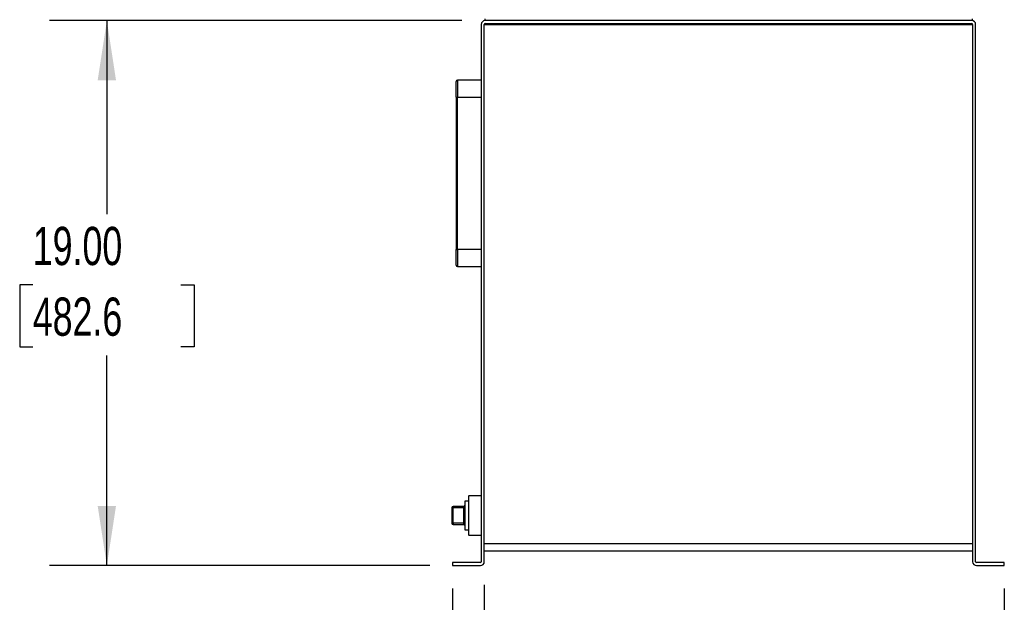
# Model space of a CAD drawing. Header units: inches. Extents: x 4 to 172, y 4 to 132.
# Tile 25 of 41: x 74 to 108, y 60 to 81. Entities that reach past the tile are written whole.
import ezdxf

# ---------------------------------------------------------------- set-up
doc = ezdxf.new("R2010")
doc.units = ezdxf.units.IN
doc.header["$LTSCALE"] = 16
doc.header["$MEASUREMENT"] = 0
doc.layers.add('DIMENSIONS', color=140, linetype='Continuous', lineweight=25)
doc.styles.add('SLDTEXTSTYLE0', font='TXT', dxfattribs={"width": 0.7})
doc.dimstyles.new('SLDDIMSTYLE0', dxfattribs={"dimtxt": 1.359375, "dimasz": 2.08, "dimexe": 0, "dimexo": 0.0625, "dimgap": 0.339844, "dimtad": 0, "dimtih": 1, "dimtoh": 1, "dimrnd": 1e-09, "dimzin": 4, "dimdsep": 46, "dimtxsty": 'SLDTEXTSTYLE0', "dimsah": 1, "dimcen": 0.09, "dimadec": 0, "dimazin": 1, "dimtfac": 1, "dimtmove": 0, "dimatfit": 0, "dimfxl": 0, "dimfrac": 2, "dimtolj": 1, "dimtzin": 12, "dimarcsym": 0})
doc.dimstyles.new('SLDDIMSTYLE1', dxfattribs={"dimtxt": 1.359375, "dimasz": 2.08, "dimexe": 0, "dimexo": 0.0625, "dimgap": 0.339844, "dimtad": 0, "dimtih": 1, "dimtoh": 1, "dimrnd": 1e-09, "dimzin": 12, "dimdsep": 46, "dimtxsty": 'SLDTEXTSTYLE0', "dimsah": 1, "dimcen": 0.09, "dimadec": 0, "dimazin": 3, "dimtfac": 1, "dimtofl": 0, "dimtmove": 0, "dimatfit": 3, "dimfxl": 0, "dimfrac": 2, "dimtolj": 1, "dimtzin": 12, "dimarcsym": 0})
doc.dimstyles.new('SLDDIMSTYLE2', dxfattribs={"dimtxt": 1.359375, "dimasz": 2.08, "dimexe": 0, "dimexo": 0.0625, "dimgap": 0.339844, "dimtad": 0, "dimtih": 1, "dimtoh": 1, "dimrnd": 1e-09, "dimzin": 4, "dimdsep": 46, "dimtxsty": 'SLDTEXTSTYLE0', "dimsah": 1, "dimcen": 0.09, "dimadec": 0, "dimazin": 1, "dimtfac": 1, "dimtofl": 0, "dimtmove": 0, "dimatfit": 3, "dimfxl": 0, "dimfrac": 2, "dimtolj": 1, "dimtzin": 12, "dimarcsym": 0})

# ---------------------------------------------------------------- blocks, each defined once
blk = doc.blocks.new('_D_2')
at = {"layer": 'DIMENSIONS'}
for p, q in [((89.884, 60.881), (89.884, 54.272)), ((88.78, 60.747), (88.78, 54.272)), ((77.893, 56.272), (77.437, 56.272)), ((77.437, 56.272), (77.437, 54.111)), ((81.933, 56.272), (82.389, 56.272)), ((82.389, 56.272), (82.389, 54.111)), ((88.78, 56.272), (83.775, 56.272)), ((89.884, 56.272), (93.884, 56.272)), ((77.437, 54.111), (77.893, 54.111)), ((82.389, 54.111), (81.933, 54.111))]:
    blk.add_line(p, q, dxfattribs=at)
for points in [[(88.78, 56.272), (86.7, 56.592), (86.7, 55.952)], [(89.884, 56.272), (91.964, 55.952), (91.964, 56.592)]]:
    blk.add_solid(points, dxfattribs=at)
at = {"layer": 'DIMENSIONS', "char_height": 1.3333, "attachment_point": 1, "style": 'SLDTEXTSTYLE0'}
for s, insert in [('1.10', (77.893, 58.295)), ('28.1', (77.893, 55.83))]:
    blk.add_mtext(s, dxfattribs=dict(at, insert=insert))
blk = doc.blocks.new('_D_3')
at = {"layer": 'DIMENSIONS'}
for p, q in [((88.78, 60.747), (88.78, 46.887)), ((108.03, 60.747), (108.03, 46.887)), ((88.78, 48.887), (94.754, 48.887)), ((96.596, 48.887), (96.14, 48.887)), ((96.14, 48.887), (96.14, 46.726)), ((101.766, 48.887), (102.223, 48.887)), ((102.223, 48.887), (102.223, 46.726)), ((108.03, 48.887), (103.609, 48.887)), ((96.14, 46.726), (96.596, 46.726)), ((102.223, 46.726), (101.766, 46.726))]:
    blk.add_line(p, q, dxfattribs=at)
for points in [[(88.78, 48.887), (90.86, 48.567), (90.86, 49.207)], [(108.03, 48.887), (105.95, 49.207), (105.95, 48.567)]]:
    blk.add_solid(points, dxfattribs=at)
at = {"layer": 'DIMENSIONS', "char_height": 1.3333, "attachment_point": 1, "style": 'SLDTEXTSTYLE0'}
for s, insert in [('19.25', (96.596, 50.91)), ('489.0', (96.596, 48.445))]:
    blk.add_mtext(s, dxfattribs=dict(at, insert=insert))
blk = doc.blocks.new('_D_4')
at = {"layer": 'DIMENSIONS'}
for p, q in [((89.105, 80.547), (74.714, 80.547)), ((76.714, 80.547), (76.714, 73.798)), ((74.129, 71.333), (73.673, 71.333)), ((73.673, 71.333), (73.673, 69.173)), ((79.299, 71.333), (79.756, 71.333)), ((79.756, 71.333), (79.756, 69.173)), ((73.673, 69.173), (74.129, 69.173)), ((79.756, 69.173), (79.299, 69.173)), ((76.714, 61.547), (76.714, 68.869)), ((87.98, 61.547), (74.714, 61.547))]:
    blk.add_line(p, q, dxfattribs=at)
for points in [[(76.714, 80.547), (76.394, 78.467), (77.034, 78.467)], [(76.714, 61.547), (77.034, 63.627), (76.394, 63.627)]]:
    blk.add_solid(points, dxfattribs=at)
at = {"layer": 'DIMENSIONS', "char_height": 1.3333, "attachment_point": 1, "style": 'SLDTEXTSTYLE0'}
for s, insert in [('19.00', (74.129, 73.356)), ('482.6', (74.129, 70.892))]:
    blk.add_mtext(s, dxfattribs=dict(at, insert=insert))

msp = doc.modelspace()

# ---------------------------------------------------------------- linework, layer by layer
for p, q in [((89.78, 80.412), (89.78, 61.681)), ((89.884, 61.681), (89.884, 80.412)), ((89.884, 80.412), (106.925, 80.412)), ((89.905, 80.609), (89.905, 80.547)), ((106.895, 80.547), (89.914, 80.547)), ((89.914, 80.442), (106.895, 80.442)), ((90.498, 80.442), (90.498, 80.412)), ((90.811, 80.412), (90.811, 80.442)), ((91.181, 80.442), (91.181, 80.412)), ((91.371, 80.412), (91.371, 80.442)), ((91.758, 80.442), (91.758, 80.412)), ((91.873, 80.442), (91.873, 80.412)), ((92.186, 80.412), (92.186, 80.442)), ((93.343, 80.442), (93.343, 80.412)), ((93.533, 80.412), (93.533, 80.442)), ((93.678, 80.412), (93.678, 80.442)), ((94.064, 80.442), (94.064, 80.412)), ((94.254, 80.412), (94.254, 80.442)), ((95.491, 80.442), (95.491, 80.412)), ((97.069, 80.412), (97.069, 80.442)), ((97.156, 80.442), (97.156, 80.412)), ((97.656, 80.412), (97.656, 80.442)), ((98.248, 80.442), (98.248, 80.412)), ((98.561, 80.412), (98.561, 80.442)), ((103.623, 80.442), (103.623, 80.412)), ((103.936, 80.412), (103.936, 80.442)), ((104.404, 80.442), (104.404, 80.412)), ((104.904, 80.412), (104.904, 80.442)), ((104.936, 80.412), (104.936, 80.442)), ((105.998, 80.442), (105.998, 80.412)), ((106.311, 80.412), (106.311, 80.442)), ((106.905, 80.609), (106.905, 80.547)), ((106.925, 80.412), (106.925, 61.681)), ((107.03, 61.681), (107.03, 80.412)), ((88.955, 78.472), (88.955, 77.872)), ((89.78, 78.472), (88.955, 78.472)), ((88.905, 77.872), (88.955, 77.872)), ((88.905, 77.872), (88.905, 72.572)), ((88.955, 77.872), (89.78, 77.872)), ((88.955, 72.572), (88.955, 77.872)), ((88.905, 72.572), (88.955, 72.572)), ((88.955, 72.572), (88.955, 71.972)), ((89.78, 72.572), (88.955, 72.572)), ((88.955, 71.972), (89.78, 71.972)), ((89.35, 63.983), (89.33, 63.963)), ((89.35, 63.983), (89.33, 63.963)), ((89.33, 63.963), (89.33, 62.63)), ((89.78, 63.983), (89.35, 63.983)), ((89.78, 63.983), (89.35, 63.983)), ((89.35, 62.61), (89.35, 63.983)), ((88.755, 63.569), (88.755, 63.024)), ((88.795, 63.569), (88.755, 63.569)), ((89.165, 63.609), (88.795, 63.609)), ((88.795, 63.609), (88.795, 63.569)), ((88.795, 63.024), (88.795, 63.569)), ((88.795, 63.569), (89.165, 63.569)), ((89.165, 63.569), (89.165, 63.609)), ((89.165, 63.569), (89.205, 63.569)), ((89.165, 63.024), (89.165, 63.569)), ((89.33, 63.797), (89.205, 63.797)), ((89.205, 63.797), (89.205, 62.797)), ((88.755, 63.024), (88.795, 63.024)), ((89.165, 63.024), (88.795, 63.024)), ((88.795, 63.024), (88.795, 62.984)), ((88.795, 62.984), (89.165, 62.984)), ((89.205, 63.024), (89.165, 63.024)), ((89.165, 62.984), (89.165, 63.024)), ((89.205, 62.797), (89.33, 62.797)), ((89.33, 62.63), (89.35, 62.61)), ((89.33, 62.63), (89.35, 62.61)), ((89.35, 62.61), (89.78, 62.61)), ((89.35, 62.61), (89.78, 62.61)), ((106.925, 62.307), (89.884, 62.307)), ((89.884, 62.057), (106.925, 62.057)), ((88.78, 61.651), (88.78, 61.547)), ((89.75, 61.651), (88.78, 61.651)), ((88.78, 61.547), (89.75, 61.547)), ((108.03, 61.651), (107.06, 61.651)), ((107.06, 61.547), (108.03, 61.547)), ((108.03, 61.547), (108.03, 61.651))]:
    msp.add_line(p, q)
at = {"flags": 128}
for points in [[(92.3, 80.442), (92.296, 80.434), (92.287, 80.412)], [(93.199, 80.412), (93.189, 80.434), (93.186, 80.442)]]:
    msp.add_lwpolyline(points, dxfattribs=at)
for centre, radius, start, end in [((89.914, 80.412), 0.135, 90, 180), ((89.914, 80.412), 0.03, 90, 180), ((106.895, 80.412), 0.135, 360, 90), ((106.895, 80.412), 0.03, 360, 90), ((88.955, 78.422), 0.05, 90, 180), ((88.955, 72.022), 0.05, 180, 270), ((88.795, 63.569), 0.04, 90, 180), ((89.165, 63.649), 0.04, 270, 0), ((88.795, 63.024), 0.04, 180, 270), ((89.165, 62.944), 0.04, 0, 90), ((89.75, 61.681), 0.135, 270, 0), ((89.75, 61.681), 0.03, 270, 0), ((107.06, 61.681), 0.135, 180, 270), ((107.06, 61.681), 0.03, 180, 270)]:
    msp.add_arc(centre, radius, start, end)
for points in [[(88.905, 77.872), (88.905, 78.018), (88.905, 78.157), (88.905, 78.364), (88.905, 78.422), (88.905, 78.422)], [(88.905, 72.022), (88.905, 72.022), (88.905, 72.08), (88.905, 72.286), (88.905, 72.426), (88.905, 72.572)]]:
    msp.add_open_spline(points, degree=3, knots=[0, 0, 0, 0, 0.5, 0.5, 1, 1, 1, 1])

# ---------------------------------------------------------------- dimensions: what is measured, and where the dimension line sits
at = {"layer": 'DIMENSIONS'}
dim = msp.add_linear_dim(base=(76.714, 80.547), p1=(88.78, 61.547), p2=(89.905, 80.547), angle=90, dimstyle='SLDDIMSTYLE2', dxfattribs=at)
dim.commit()
dim.dimension.update_dxf_attribs({"geometry": '_D_4', "text_midpoint": (76.714, 71.333), "dimtype": 160})
for base, p1, p2, dimstyle, picture, middle in [((88.78, 56.272), (89.884, 61.681), (88.78, 61.547), 'SLDDIMSTYLE0', '_D_2', (79.913, 56.272)), ((108.03, 48.887), (88.78, 61.547), (108.03, 61.547), 'SLDDIMSTYLE1', '_D_3', (99.181, 48.887))]:
    dim = msp.add_linear_dim(base=base, p1=p1, p2=p2, dimstyle=dimstyle, dxfattribs=at)
    dim.commit()
    dim.dimension.update_dxf_attribs({"geometry": picture, "text_midpoint": middle, "dimtype": 160})

doc.saveas('drawing.dxf')
